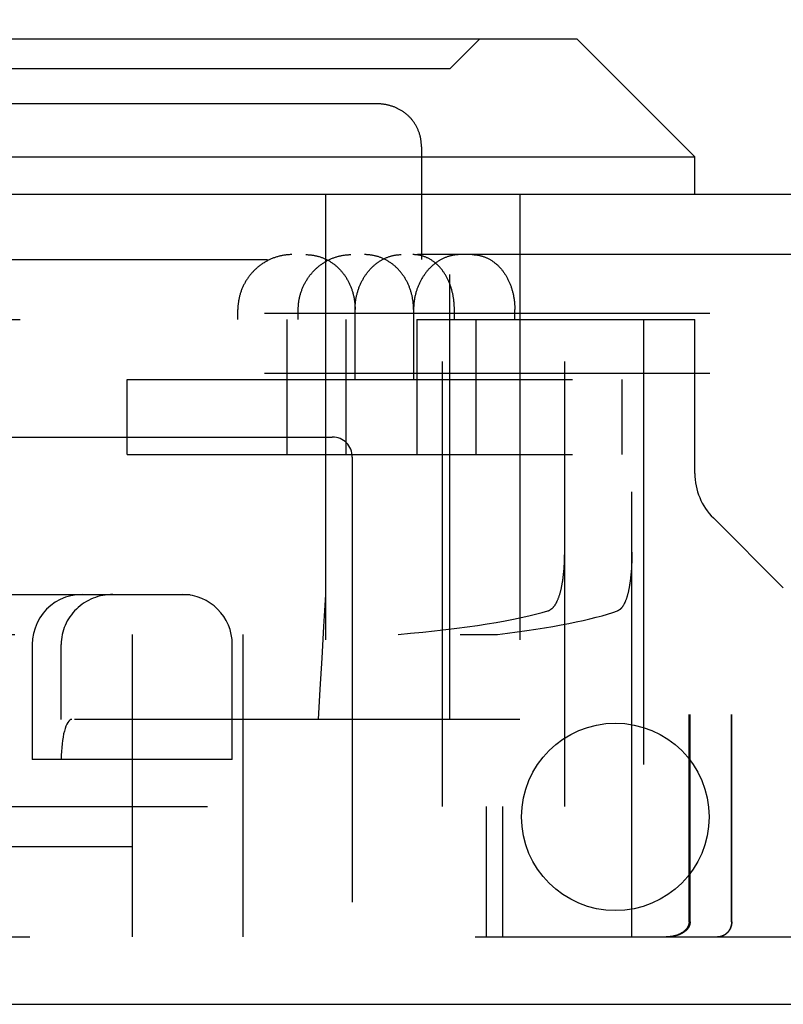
# Model space of a CAD drawing. Header units: inches. Extents: x 0 to 81, y 0 to 52.4.
# Tile 8 of 17: x 34.3 to 35.1, y 10.9 to 11.8. Entities that reach past the tile are written whole.
import ezdxf

# ---------------------------------------------------------------- set-up
doc = ezdxf.new("R2010")
doc.units = ezdxf.units.IN
doc.header["$LTSCALE"] = 4.452381
doc.header["$MEASUREMENT"] = 0
doc.linetypes.add('HIDDEN', pattern=[0.2, 0.1, -0.1])
doc.layers.get('0').update_dxf_attribs({"linetype": 'CONTINUOUS'})
for name, color, linetype in [('DEFAULT_2', 8, 'HIDDEN'), ('DIMENSIONS', 7, 'CONTINUOUS'), ('DOOR_ASSEMBLY', 7, 'CONTINUOUS')]:
    doc.layers.add(name, color=color, linetype=linetype)
doc.styles.get("Standard").update_dxf_attribs({"font": 'arial.ttf'})
doc.dimstyles.new('DIMSTYLE_1', dxfattribs={"dimtxt": 0.357143, "dimasz": 0.47619, "dimexe": 0.09, "dimexo": 0.07, "dimgap": 0.0375, "dimtad": 0, "dimtih": 1, "dimtoh": 1, "dimzin": 4, "dimdsep": 46, "dimtxsty": 'Standard', "dimblk": '_FILLED', "dimblk1": '_FILLED', "dimblk2": '_FILLED', "dimcen": 0.09, "dimadec": 3, "dimazin": 1, "dimtfac": 1, "dimtdec": 3, "dimtofl": 0, "dimtmove": 0, "dimatfit": 3, "dimldrblk": '_FILLED', "dimfxl": 0, "dimtolj": 1, "dimtzin": 4, "dimarcsym": 0})

# ---------------------------------------------------------------- blocks, each defined once
blk = doc.blocks.new('_FILLED')
at = {"color": 0, "linetype": 'ByBlock'}
blk.add_solid([(0, 0), (-1, 0.2), (-1, -0.2)], dxfattribs=at)
blk = doc.blocks.new('*D9')
at = {"layer": 'DIMENSIONS', "color": 2, "linetype": 'Continuous'}
for p, q in [((15.79998, 11.88212), (15.79998, 12.75474)), ((36.17498, 11.88212), (36.17498, 12.75474)), ((15.79998, 12.32617), (24.36839, 12.32617)), ((36.17498, 12.32617), (27.60657, 12.32617))]:
    blk.add_line(p, q, dxfattribs=at)
at = {"layer": 'DIMENSIONS', "color": 2, "linetype": 'Continuous', "xscale": 0.4761904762, "yscale": 0.4761904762, "zscale": 0.4761904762, "rotation": 180}
blk.add_blockref('_FILLED', (15.79998, 12.32617), dxfattribs=at)
at = {"layer": 'DIMENSIONS', "color": 2, "linetype": 'Continuous', "xscale": 0.4761904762, "yscale": 0.4761904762, "zscale": 0.4761904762}
blk.add_blockref('_FILLED', (36.17498, 12.32617), dxfattribs=at)
at = {"layer": 'DIMENSIONS', "color": 2, "linetype": 'Continuous', "insert": (25.98748, 12.50474), "char_height": 0.357143, "width": 2.8810409, "attachment_point": 2, "line_spacing_factor": 0.9}
blk.add_mtext('20.38 DOOR', dxfattribs=at)

msp = doc.modelspace()

# ---------------------------------------------------------------- linework, layer by layer
at = {"layer": 'DEFAULT_2', "color": 8, "linetype": 'HIDDEN'}
for p, q in [((35.90998, 11.54179), (16.02998, 11.54179)), ((35.90998, 11.48179), (16.02998, 11.48179))]:
    msp.add_line(p, q, dxfattribs=at)
at = {"layer": 'DOOR_ASSEMBLY', "color": 7, "linetype": 'Continuous'}
for p, q in [((33.99748, 11.81679), (34.88648, 11.81679)), ((34.88648, 11.81679), (35.00448, 11.69879)), ((33.87948, 11.69879), (35.00448, 11.69879)), ((35.00448, 11.66079), (35.00448, 11.69879))]:
    msp.add_line(p, q, dxfattribs=at)
at = {"layer": 'DOOR_ASSEMBLY', "color": 8, "linetype": 'HIDDEN'}
for p, q in [((34.75948, 11.78679), (34.78948, 11.81679)), ((34.75948, 11.78679), (34.12448, 11.78679)), ((34.75948, 11.13579), (34.75948, 11.78679)), ((34.68533, 11.75179), (34.19864, 11.75179)), ((34.70436, 11.74821), (34.70369, 11.74848)), ((34.70827, 11.74642), (34.70763, 11.74675)), ((34.70953, 11.74575), (34.7089, 11.74609)), ((34.71259, 11.74388), (34.71199, 11.74427)), ((34.72675, 11.72777), (34.72641, 11.72843)), ((34.73019, 11.71768), (34.73002, 11.71845)), ((34.73111, 11.70873), (34.73111, 11.59579)), ((34.6352, 11.66079), (34.6352, 11.13579)), ((34.82948, 11.66079), (34.82948, 11.13579)), ((36.06298, 11.60079), (15.91198, 11.60079)), ((34.13198, 11.59579), (34.75198, 11.59579)), ((34.75198, 11.04879), (34.75198, 11.59579)), ((34.54753, 11.53579), (34.54753, 11.54579)), ((34.60795, 11.53579), (34.60795, 11.54579)), ((34.66473, 11.47579), (34.66473, 11.54579)), ((34.72323, 11.54579), (34.72323, 11.47579)), ((34.76404, 11.53579), (34.76404, 11.54579)), ((34.82445, 11.53579), (34.82445, 11.54579)), ((33.8845, 11.53579), (34.65577, 11.53579)), ((34.5966, 11.53579), (34.5966, 11.40079)), ((34.65577, 11.40079), (34.65577, 11.53579)), ((34.7265, 11.53579), (35.00448, 11.53579)), ((34.7265, 11.53579), (34.7265, 11.40079)), ((34.78567, 11.40079), (34.78567, 11.53579)), ((34.87432, 11.04879), (34.87432, 11.53579)), ((34.94155, 10.91829), (34.94155, 11.53579)), ((34.95298, 11.53579), (34.95298, 10.91829)), ((35.00448, 11.38188), (35.00448, 11.53579)), ((34.43673, 11.47579), (34.93173, 11.47579)), ((34.43673, 11.40079), (34.43673, 11.47579)), ((34.82986, 11.40079), (34.82986, 11.47579)), ((34.93173, 11.40079), (34.93173, 11.47579)), ((34.24198, 11.41829), (34.64198, 11.41829)), ((34.43673, 11.40079), (34.93173, 11.40079)), ((34.66198, 11.39829), (34.66198, 10.91829)), ((35.02293, 11.33733), (35.09287, 11.2674)), ((34.87424, 11.29799), (34.87428, 11.29971)), ((34.87428, 11.29971), (34.8743, 11.30143)), ((34.8743, 11.30143), (34.87432, 11.30315)), ((34.94151, 11.2997), (34.94148, 11.29798)), ((34.94153, 11.30142), (34.94151, 11.2997)), ((34.94155, 11.30315), (34.94153, 11.30142)), ((34.87376, 11.28784), (34.87387, 11.28951)), ((34.87387, 11.28951), (34.87397, 11.29118)), ((34.87397, 11.29118), (34.87406, 11.29287)), ((34.87406, 11.29287), (34.87413, 11.29457)), ((34.87413, 11.29457), (34.87419, 11.29628)), ((34.87419, 11.29628), (34.87424, 11.29799)), ((34.94116, 11.28947), (34.94106, 11.2878)), ((34.94124, 11.29115), (34.94116, 11.28947)), ((34.94132, 11.29285), (34.94124, 11.29115)), ((34.94138, 11.29455), (34.94132, 11.29285)), ((34.94144, 11.29626), (34.94138, 11.29455)), ((34.94148, 11.29798), (34.94144, 11.29626)), ((34.87363, 11.28619), (34.87376, 11.28784)), ((34.94056, 11.28127), (34.94041, 11.27968)), ((34.9407, 11.28288), (34.94056, 11.28127)), ((34.94083, 11.2845), (34.9407, 11.28288)), ((34.94095, 11.28614), (34.94083, 11.2845)), ((34.94106, 11.2878), (34.94095, 11.28614)), ((34.05448, 11.26079), (34.82948, 11.26079)), ((33.87948, 11.22079), (34.80711, 11.22079)), ((34.44198, 11.22079), (34.44198, 10.91829)), ((34.55298, 10.91829), (34.55298, 11.22079)), ((34.34198, 11.21079), (34.34198, 11.09579)), ((34.37092, 11.13579), (34.37092, 11.21079)), ((34.54198, 11.09579), (34.54198, 11.21079)), ((34.82948, 11.13579), (34.05448, 11.13579)), ((35.72994, 11.14079), (34.99864, 11.14079)), ((34.99864, 10.93329), (34.99864, 11.14079)), ((34.99971, 10.93329), (34.99971, 11.14079)), ((35.04115, 10.93329), (35.04115, 11.14079)), ((35.04135, 10.93329), (35.04135, 11.14079)), ((34.54198, 11.09579), (34.34198, 11.09579)), ((34.07198, 11.04879), (34.87432, 11.04879)), ((34.79602, 10.91829), (34.79602, 11.04879)), ((34.81198, 11.04879), (34.81198, 10.91829)), ((34.11935, 11.00879), (34.44198, 11.00879)), ((33.89448, 10.91829), (35.80494, 10.91829)), ((35.02762, 10.91829), (35.02712, 10.91829))]:
    msp.add_line(p, q, dxfattribs=at)
at = {"layer": 'DOOR_ASSEMBLY', "color": 3, "linetype": 'Continuous'}
for p, q in [((36.06298, 11.66079), (15.91198, 11.66079)), ((15.81498, 10.85079), (36.15998, 10.85079))]:
    msp.add_line(p, q, dxfattribs=at)
at = {"layer": 'DOOR_ASSEMBLY', "color": 8, "linetype": 'HIDDEN'}
for points in [[(34.73111, 11.70873), (34.7311, 11.70958), (34.73107, 11.71043), (34.73103, 11.71126), (34.73097, 11.71209), (34.7309, 11.71291), (34.73082, 11.71372), (34.73072, 11.71453), (34.7306, 11.71533), (34.73048, 11.71612), (34.73034, 11.71691), (34.73019, 11.71769), (34.73002, 11.71846), (34.72984, 11.71922), (34.72965, 11.71997), (34.72944, 11.72072), (34.72923, 11.72146), (34.729, 11.72219), (34.72876, 11.72292), (34.72851, 11.72363), (34.72824, 11.72434), (34.72796, 11.72504), (34.72768, 11.72574), (34.72738, 11.72642), (34.72707, 11.7271), (34.72674, 11.72777), (34.72641, 11.72843), (34.72607, 11.72909), (34.72571, 11.72973), (34.72535, 11.73037), (34.72497, 11.731), (34.72459, 11.73162), (34.72419, 11.73223), (34.72379, 11.73284), (34.72337, 11.73343), (34.72294, 11.73402), (34.72251, 11.7346), (34.72206, 11.73517), (34.72161, 11.73573), (34.72114, 11.73628), (34.72067, 11.73683), (34.72019, 11.73736), (34.7197, 11.73789), (34.7192, 11.7384), (34.71869, 11.73891), (34.71818, 11.73941), (34.71765, 11.7399), (34.71712, 11.74038), (34.71658, 11.74085), (34.71603, 11.74131), (34.71547, 11.74176), (34.71491, 11.74221), (34.71434, 11.74264), (34.71376, 11.74306), (34.71318, 11.74348), (34.71258, 11.74388), (34.71199, 11.74427), (34.71138, 11.74466), (34.71077, 11.74503), (34.71015, 11.74539), (34.70953, 11.74575), (34.7089, 11.74609), (34.70827, 11.74642), (34.70763, 11.74675), (34.70698, 11.74706), (34.70633, 11.74737), (34.70568, 11.74766), (34.70502, 11.74794), (34.70436, 11.74821), (34.70369, 11.74848), (34.70302, 11.74873), (34.70234, 11.74897), (34.70166, 11.7492), (34.70098, 11.74943), (34.70029, 11.74964), (34.6996, 11.74984), (34.69891, 11.75003), (34.69821, 11.75021), (34.69751, 11.75039), (34.69681, 11.75055), (34.6961, 11.7507), (34.6954, 11.75084), (34.69469, 11.75097), (34.69397, 11.75109), (34.69326, 11.7512), (34.69254, 11.75131), (34.69182, 11.7514), (34.6911, 11.75148), (34.69038, 11.75155), (34.68965, 11.75162), (34.68893, 11.75167), (34.6882, 11.75171), (34.68747, 11.75174), (34.68674, 11.75177), (34.68601, 11.75178), (34.68533, 11.75179)], [(34.69111, 11.75148), (34.69038, 11.75155), (34.68966, 11.75161), (34.68893, 11.75167), (34.68821, 11.75171), (34.68748, 11.75174)], [(34.69398, 11.75109), (34.69326, 11.7512), (34.69254, 11.75131)], [(34.69681, 11.75055), (34.69611, 11.7507), (34.6954, 11.75084)], [(34.70234, 11.74897), (34.70166, 11.7492), (34.70098, 11.74943), (34.70029, 11.74964), (34.6996, 11.74984), (34.69891, 11.75003), (34.69821, 11.75021)], [(34.70699, 11.74706), (34.70634, 11.74736), (34.70568, 11.74766), (34.70502, 11.74794)], [(34.71765, 11.7399), (34.71712, 11.74038), (34.71658, 11.74085), (34.71603, 11.74131), (34.71548, 11.74176), (34.71491, 11.7422)], [(34.72067, 11.73682), (34.72019, 11.73736), (34.7197, 11.73788), (34.7192, 11.7384)], [(34.72379, 11.73283), (34.72337, 11.73343), (34.72295, 11.73402), (34.72251, 11.7346)], [(34.72607, 11.72908), (34.72572, 11.72973), (34.72535, 11.73037), (34.72498, 11.731)], [(34.72923, 11.72146), (34.729, 11.72219), (34.72876, 11.72291), (34.72851, 11.72363), (34.72824, 11.72434), (34.72797, 11.72504)], [(34.73082, 11.71372), (34.73072, 11.71453), (34.7306, 11.71533), (34.73048, 11.71612)], [(34.73107, 11.71042), (34.73103, 11.71126), (34.73097, 11.71209), (34.7309, 11.71291)], [(34.60134, 11.60079), (34.60055, 11.60078), (34.59976, 11.60076), (34.59897, 11.60073), (34.59818, 11.60068), (34.59738, 11.60063), (34.59659, 11.60056), (34.5958, 11.60047), (34.59501, 11.60038), (34.59421, 11.60027), (34.59342, 11.60015), (34.59263, 11.60002), (34.59184, 11.59987), (34.59105, 11.59971), (34.59026, 11.59954), (34.58947, 11.59936), (34.58869, 11.59916), (34.58791, 11.59895), (34.58713, 11.59873), (34.58635, 11.5985), (34.58557, 11.59825), (34.5848, 11.59799), (34.58403, 11.59772), (34.58326, 11.59744), (34.5825, 11.59714), (34.58174, 11.59683), (34.58098, 11.59651), (34.58023, 11.59618), (34.57948, 11.59584), (34.57874, 11.59548), (34.578, 11.59512), (34.57727, 11.59474), (34.57654, 11.59435), (34.57581, 11.59395), (34.5751, 11.59354), (34.57438, 11.59311), (34.57368, 11.59268), (34.57298, 11.59223), (34.57228, 11.59177), (34.57159, 11.59131), (34.57091, 11.59083), (34.57024, 11.59034), (34.56957, 11.58984), (34.56891, 11.58933), (34.56826, 11.58882), (34.56761, 11.58829), (34.56698, 11.58775), (34.56635, 11.5872), (34.56573, 11.58664), (34.56511, 11.58608), (34.56451, 11.5855), (34.56391, 11.58492), (34.56333, 11.58432), (34.56275, 11.58372), (34.56218, 11.58311), (34.56162, 11.58249), (34.56107, 11.58187), (34.56053, 11.58123), (34.56, 11.58059), (34.55948, 11.57994), (34.55897, 11.57928), (34.55847, 11.57862), (34.55797, 11.57795), (34.55749, 11.57727), (34.55702, 11.57659), (34.55656, 11.5759), (34.55612, 11.5752), (34.55568, 11.5745), (34.55525, 11.57379), (34.55483, 11.57307), (34.55443, 11.57235), (34.55403, 11.57163), (34.55365, 11.5709), (34.55328, 11.57016), (34.55292, 11.56942), (34.55257, 11.56868), (34.55223, 11.56793), (34.5519, 11.56717), (34.55159, 11.56641), (34.55128, 11.56565), (34.55099, 11.56489), (34.55071, 11.56412), (34.55044, 11.56334), (34.55018, 11.56257), (34.54994, 11.56179), (34.5497, 11.56101), (34.54948, 11.56022), (34.54927, 11.55943), (34.54907, 11.55864), (34.54889, 11.55785), (34.54871, 11.55706), (34.54855, 11.55626), (34.5484, 11.55546), (34.54826, 11.55466), (34.54813, 11.55386), (34.54802, 11.55306), (34.54792, 11.55225), (34.54783, 11.55145), (34.54775, 11.55064), (34.54768, 11.54983), (34.54763, 11.54902), (34.54759, 11.54821), (34.54756, 11.5474), (34.54754, 11.5466), (34.54753, 11.54579)], [(34.60795, 11.54579), (34.60795, 11.5466), (34.60797, 11.54742), (34.608, 11.54824), (34.60804, 11.54905), (34.6081, 11.54987), (34.60816, 11.55069), (34.60824, 11.5515), (34.60833, 11.55231), (34.60843, 11.55313), (34.60854, 11.55394), (34.60867, 11.55474), (34.6088, 11.55555), (34.60895, 11.55636), (34.60911, 11.55716), (34.60928, 11.55796), (34.60947, 11.55876), (34.60966, 11.55956), (34.60987, 11.56035), (34.61009, 11.56114), (34.61032, 11.56193), (34.61056, 11.56271), (34.61081, 11.56349), (34.61108, 11.56427), (34.61135, 11.56504), (34.61164, 11.56581), (34.61194, 11.56657), (34.61225, 11.56733), (34.61257, 11.56809), (34.6129, 11.56884), (34.61324, 11.56959), (34.6136, 11.57033), (34.61396, 11.57107), (34.61434, 11.5718), (34.61472, 11.57252), (34.61512, 11.57325), (34.61553, 11.57396), (34.61594, 11.57467), (34.61637, 11.57537), (34.61681, 11.57607), (34.61726, 11.57676), (34.61772, 11.57744), (34.61819, 11.57811), (34.61867, 11.57878), (34.61916, 11.57944), (34.61965, 11.5801), (34.62016, 11.58075), (34.62068, 11.58138), (34.6212, 11.58202), (34.62174, 11.58264), (34.62228, 11.58325), (34.62284, 11.58386), (34.6234, 11.58446), (34.62397, 11.58505), (34.62455, 11.58563), (34.62514, 11.5862), (34.62573, 11.58676), (34.62634, 11.58731), (34.62695, 11.58786), (34.62757, 11.58839), (34.62819, 11.58892), (34.62883, 11.58943), (34.62947, 11.58994), (34.63012, 11.59043), (34.63077, 11.59091), (34.63143, 11.59139), (34.6321, 11.59185), (34.63278, 11.5923), (34.63346, 11.59274), (34.63414, 11.59318), (34.63483, 11.59359), (34.63553, 11.594), (34.63623, 11.5944), (34.63694, 11.59479), (34.63766, 11.59516), (34.63837, 11.59553), (34.6391, 11.59588), (34.63982, 11.59622), (34.64055, 11.59655), (34.64129, 11.59686), (34.64203, 11.59717), (34.64277, 11.59746), (34.64352, 11.59774), (34.64427, 11.59801), (34.64502, 11.59827), (34.64578, 11.59851), (34.64653, 11.59874), (34.64729, 11.59896), (34.64806, 11.59917), (34.64882, 11.59937), (34.64959, 11.59955), (34.65036, 11.59972), (34.65113, 11.59988), (34.6519, 11.60002), (34.65267, 11.60015), (34.65345, 11.60027), (34.65422, 11.60038), (34.655, 11.60048), (34.65577, 11.60056), (34.65655, 11.60063), (34.65732, 11.60068), (34.6581, 11.60073), (34.65887, 11.60076), (34.65965, 11.60078), (34.66042, 11.60079)], [(34.6154, 11.60079), (34.61617, 11.60078), (34.61694, 11.60076), (34.61771, 11.60073), (34.61847, 11.60068), (34.61924, 11.60063), (34.62, 11.60056), (34.62076, 11.60048), (34.62152, 11.60038), (34.62228, 11.60028), (34.62303, 11.60016), (34.62379, 11.60003), (34.62453, 11.59989), (34.62528, 11.59973), (34.62602, 11.59956), (34.62676, 11.59938), (34.6275, 11.59919), (34.62823, 11.59899), (34.62896, 11.59877), (34.62969, 11.59854), (34.63041, 11.5983), (34.63113, 11.59805), (34.63184, 11.59779), (34.63255, 11.59751), (34.63325, 11.59722), (34.63395, 11.59692), (34.63465, 11.59661), (34.63534, 11.59629), (34.63602, 11.59596), (34.6367, 11.59561), (34.63737, 11.59526), (34.63804, 11.59489), (34.63871, 11.59451), (34.63936, 11.59412), (34.64001, 11.59372), (34.64066, 11.59331), (34.6413, 11.59289), (34.64193, 11.59245), (34.64256, 11.59201), (34.64318, 11.59155), (34.64379, 11.59109), (34.6444, 11.59061), (34.645, 11.59013), (34.64559, 11.58963), (34.64617, 11.58913), (34.64675, 11.58861), (34.64732, 11.58809), (34.64789, 11.58755), (34.64844, 11.58701), (34.64899, 11.58645), (34.64953, 11.58589), (34.65006, 11.58531), (34.65059, 11.58473), (34.6511, 11.58414), (34.65161, 11.58354), (34.65211, 11.58293), (34.6526, 11.58232), (34.65308, 11.58169), (34.65356, 11.58106), (34.65402, 11.58042), (34.65448, 11.57977), (34.65492, 11.57911), (34.65536, 11.57844), (34.65579, 11.57777), (34.65621, 11.57709), (34.65662, 11.5764), (34.65702, 11.57571), (34.65741, 11.57501), (34.6578, 11.5743), (34.65817, 11.57358), (34.65853, 11.57286), (34.65888, 11.57214), (34.65923, 11.5714), (34.65956, 11.57066), (34.65989, 11.56992), (34.6602, 11.56917), (34.6605, 11.56841), (34.6608, 11.56765), (34.66108, 11.56688), (34.66135, 11.56611), (34.66161, 11.56533), (34.66187, 11.56455), (34.66211, 11.56377), (34.66234, 11.56298), (34.66256, 11.56219), (34.66277, 11.56139), (34.66297, 11.56059), (34.66316, 11.55979), (34.66334, 11.55898), (34.66351, 11.55817), (34.66367, 11.55736), (34.66381, 11.55654), (34.66395, 11.55572), (34.66407, 11.5549), (34.66419, 11.55408), (34.66429, 11.55326), (34.66438, 11.55243), (34.66446, 11.5516), (34.66454, 11.55078), (34.6646, 11.54995), (34.66464, 11.54911), (34.66468, 11.54828), (34.66471, 11.54745), (34.66473, 11.54662), (34.66473, 11.54579)], [(34.66473, 11.54579), (34.66474, 11.54662), (34.66475, 11.54745), (34.66478, 11.54828), (34.66482, 11.54911), (34.66487, 11.54995), (34.66493, 11.55078), (34.665, 11.5516), (34.66508, 11.55243), (34.66517, 11.55326), (34.66528, 11.55408), (34.66539, 11.5549), (34.66552, 11.55572), (34.66565, 11.55654), (34.6658, 11.55736), (34.66595, 11.55817), (34.66612, 11.55898), (34.6663, 11.55979), (34.66649, 11.56059), (34.66669, 11.56139), (34.6669, 11.56219), (34.66712, 11.56298), (34.66735, 11.56377), (34.66759, 11.56455), (34.66784, 11.56533), (34.6681, 11.56611), (34.66837, 11.56688), (34.66865, 11.56765), (34.66894, 11.56841), (34.66924, 11.56917), (34.66954, 11.56992), (34.66986, 11.57066), (34.67019, 11.5714), (34.67053, 11.57214), (34.67088, 11.57286), (34.67123, 11.57358), (34.6716, 11.5743), (34.67197, 11.57501), (34.67235, 11.57571), (34.67275, 11.5764), (34.67315, 11.57709), (34.67356, 11.57777), (34.67397, 11.57844), (34.6744, 11.57911), (34.67483, 11.57977), (34.67528, 11.58042), (34.67573, 11.58106), (34.67618, 11.58169), (34.67665, 11.58232), (34.67712, 11.58293), (34.6776, 11.58354), (34.67809, 11.58414), (34.67859, 11.58473), (34.67909, 11.58532), (34.6796, 11.58589), (34.68011, 11.58645), (34.68064, 11.58701), (34.68116, 11.58755), (34.6817, 11.58809), (34.68224, 11.58861), (34.68279, 11.58913), (34.68334, 11.58963), (34.6839, 11.59013), (34.68447, 11.59061), (34.68504, 11.59109), (34.68561, 11.59155), (34.68619, 11.59201), (34.68678, 11.59245), (34.68737, 11.59289), (34.68797, 11.59331), (34.68857, 11.59372), (34.68917, 11.59412), (34.68978, 11.59451), (34.6904, 11.59489), (34.69101, 11.59526), (34.69163, 11.59561), (34.69226, 11.59596), (34.69289, 11.59629), (34.69352, 11.59661), (34.69415, 11.59693), (34.69479, 11.59722), (34.69543, 11.59751), (34.69608, 11.59779), (34.69673, 11.59805), (34.69737, 11.5983), (34.69803, 11.59854), (34.69868, 11.59877), (34.69934, 11.59899), (34.69999, 11.59919), (34.70065, 11.59938), (34.70131, 11.59956), (34.70198, 11.59973), (34.70264, 11.59989), (34.70331, 11.60003), (34.70397, 11.60016), (34.70464, 11.60028), (34.70531, 11.60038), (34.70598, 11.60048), (34.70665, 11.60056), (34.70731, 11.60063), (34.70798, 11.60068), (34.70865, 11.60073), (34.70932, 11.60076), (34.70999, 11.60078), (34.71066, 11.60079)], [(34.72323, 11.54579), (34.72323, 11.54662), (34.72321, 11.54745), (34.72318, 11.54828), (34.72315, 11.54911), (34.7231, 11.54994), (34.72304, 11.55077), (34.72297, 11.5516), (34.72288, 11.55243), (34.72279, 11.55325), (34.72269, 11.55407), (34.72257, 11.5549), (34.72245, 11.55571), (34.72231, 11.55653), (34.72217, 11.55735), (34.72201, 11.55816), (34.72184, 11.55897), (34.72166, 11.55977), (34.72148, 11.56058), (34.72128, 11.56138), (34.72107, 11.56217), (34.72085, 11.56296), (34.72061, 11.56375), (34.72037, 11.56454), (34.72012, 11.56532), (34.71986, 11.56609), (34.71959, 11.56686), (34.71931, 11.56763), (34.71901, 11.56839), (34.71871, 11.56915), (34.7184, 11.5699), (34.71808, 11.57064), (34.71774, 11.57138), (34.7174, 11.57211), (34.71705, 11.57284), (34.71669, 11.57356), (34.71632, 11.57428), (34.71593, 11.57498), (34.71554, 11.57568), (34.71514, 11.57638), (34.71474, 11.57707), (34.71432, 11.57775), (34.71389, 11.57842), (34.71345, 11.57908), (34.71301, 11.57974), (34.71255, 11.58039), (34.71209, 11.58103), (34.71162, 11.58167), (34.71114, 11.5823), (34.71065, 11.58291), (34.71015, 11.58352), (34.70965, 11.58412), (34.70913, 11.58471), (34.70861, 11.5853), (34.70808, 11.58587), (34.70755, 11.58643), (34.707, 11.58699), (34.70645, 11.58753), (34.70589, 11.58807), (34.70532, 11.58859), (34.70474, 11.58911), (34.70416, 11.58962), (34.70357, 11.59011), (34.70298, 11.5906), (34.70237, 11.59108), (34.70177, 11.59154), (34.70115, 11.592), (34.70053, 11.59244), (34.6999, 11.59287), (34.69926, 11.5933), (34.69862, 11.59371), (34.69798, 11.59411), (34.69732, 11.5945), (34.69666, 11.59488), (34.696, 11.59525), (34.69533, 11.59561), (34.69466, 11.59595), (34.69398, 11.59629), (34.69329, 11.59661), (34.6926, 11.59692), (34.69191, 11.59722), (34.69121, 11.59751), (34.69051, 11.59778), (34.6898, 11.59805), (34.68909, 11.5983), (34.68838, 11.59854), (34.68766, 11.59877), (34.68694, 11.59899), (34.68621, 11.59919), (34.68548, 11.59938), (34.68475, 11.59956), (34.68401, 11.59973), (34.68328, 11.59989), (34.68254, 11.60003), (34.68179, 11.60016), (34.68105, 11.60028), (34.6803, 11.60038), (34.67955, 11.60048), (34.6788, 11.60056), (34.67804, 11.60063), (34.67729, 11.60068), (34.67653, 11.60073), (34.67577, 11.60076), (34.67501, 11.60078), (34.67425, 11.60079)], [(34.76404, 11.54579), (34.76403, 11.5466), (34.76402, 11.5474), (34.764, 11.54821), (34.76397, 11.54902), (34.76393, 11.54983), (34.76388, 11.55064), (34.76383, 11.55145), (34.76376, 11.55225), (34.76369, 11.55306), (34.76361, 11.55386), (34.76352, 11.55466), (34.76342, 11.55546), (34.76331, 11.55626), (34.7632, 11.55706), (34.76307, 11.55785), (34.76294, 11.55864), (34.7628, 11.55943), (34.76265, 11.56022), (34.76249, 11.56101), (34.76232, 11.56179), (34.76215, 11.56257), (34.76196, 11.56334), (34.76177, 11.56412), (34.76157, 11.56489), (34.76136, 11.56565), (34.76114, 11.56641), (34.76091, 11.56717), (34.76067, 11.56793), (34.76043, 11.56867), (34.76018, 11.56942), (34.75992, 11.57016), (34.75965, 11.5709), (34.75937, 11.57163), (34.75908, 11.57235), (34.75879, 11.57307), (34.75849, 11.57379), (34.75817, 11.5745), (34.75785, 11.5752), (34.75753, 11.5759), (34.75719, 11.57659), (34.75685, 11.57727), (34.75649, 11.57795), (34.75613, 11.57862), (34.75576, 11.57928), (34.75539, 11.57994), (34.755, 11.58059), (34.75461, 11.58123), (34.75421, 11.58187), (34.7538, 11.58249), (34.75339, 11.58311), (34.75297, 11.58372), (34.75254, 11.58432), (34.7521, 11.58492), (34.75165, 11.5855), (34.7512, 11.58608), (34.75074, 11.58664), (34.75028, 11.5872), (34.7498, 11.58775), (34.74932, 11.58829), (34.74883, 11.58882), (34.74834, 11.58933), (34.74784, 11.58984), (34.74733, 11.59034), (34.74682, 11.59083), (34.7463, 11.59131), (34.74578, 11.59177), (34.74524, 11.59223), (34.74471, 11.59268), (34.74416, 11.59311), (34.74361, 11.59354), (34.74306, 11.59395), (34.7425, 11.59435), (34.74193, 11.59474), (34.74136, 11.59512), (34.74079, 11.59548), (34.74021, 11.59584), (34.73962, 11.59618), (34.73904, 11.59651), (34.73844, 11.59683), (34.73784, 11.59714), (34.73724, 11.59744), (34.73664, 11.59772), (34.73603, 11.59799), (34.73541, 11.59825), (34.73479, 11.5985), (34.73417, 11.59873), (34.73355, 11.59895), (34.73292, 11.59916), (34.73229, 11.59936), (34.73166, 11.59954), (34.73103, 11.59971), (34.73039, 11.59987), (34.72975, 11.60002), (34.7291, 11.60015), (34.72846, 11.60027), (34.72781, 11.60038), (34.72716, 11.60047), (34.72651, 11.60056), (34.72586, 11.60063), (34.72521, 11.60068), (34.72456, 11.60073), (34.7239, 11.60076), (34.72324, 11.60078), (34.72259, 11.60079)], [(34.76952, 11.60079), (34.76884, 11.60078), (34.76816, 11.60076), (34.76748, 11.60073), (34.7668, 11.60068), (34.76612, 11.60063), (34.76544, 11.60056), (34.76476, 11.60048), (34.76408, 11.60038), (34.7634, 11.60028), (34.76273, 11.60016), (34.76205, 11.60003), (34.76138, 11.59989), (34.7607, 11.59973), (34.76003, 11.59956), (34.75936, 11.59938), (34.75869, 11.59919), (34.75803, 11.59899), (34.75736, 11.59877), (34.7567, 11.59854), (34.75604, 11.5983), (34.75538, 11.59805), (34.75473, 11.59778), (34.75408, 11.59751), (34.75343, 11.59722), (34.75279, 11.59692), (34.75214, 11.59661), (34.7515, 11.59629), (34.75087, 11.59595), (34.75024, 11.59561), (34.74961, 11.59525), (34.74899, 11.59488), (34.74837, 11.5945), (34.74775, 11.59411), (34.74714, 11.59371), (34.74654, 11.5933), (34.74594, 11.59287), (34.74534, 11.59244), (34.74475, 11.592), (34.74417, 11.59154), (34.74359, 11.59107), (34.74301, 11.5906), (34.74244, 11.59011), (34.74188, 11.58962), (34.74132, 11.58911), (34.74077, 11.58859), (34.74023, 11.58807), (34.73969, 11.58753), (34.73916, 11.58699), (34.73863, 11.58643), (34.73811, 11.58587), (34.7376, 11.58529), (34.7371, 11.58471), (34.7366, 11.58412), (34.73611, 11.58352), (34.73563, 11.58291), (34.73515, 11.58229), (34.73469, 11.58167), (34.73423, 11.58104), (34.73378, 11.58039), (34.73333, 11.57974), (34.7329, 11.57909), (34.73247, 11.57842), (34.73205, 11.57775), (34.73164, 11.57707), (34.73124, 11.57638), (34.73085, 11.57569), (34.73047, 11.57498), (34.73009, 11.57428), (34.72973, 11.57356), (34.72937, 11.57284), (34.72902, 11.57211), (34.72869, 11.57138), (34.72836, 11.57064), (34.72804, 11.5699), (34.72773, 11.56915), (34.72743, 11.56839), (34.72714, 11.56763), (34.72686, 11.56686), (34.72659, 11.56609), (34.72633, 11.56532), (34.72608, 11.56454), (34.72584, 11.56375), (34.72561, 11.56297), (34.72539, 11.56217), (34.72518, 11.56138), (34.72499, 11.56058), (34.7248, 11.55977), (34.72462, 11.55897), (34.72445, 11.55816), (34.7243, 11.55735), (34.72415, 11.55653), (34.72401, 11.55571), (34.72389, 11.5549), (34.72378, 11.55407), (34.72367, 11.55325), (34.72358, 11.55243), (34.7235, 11.5516), (34.72343, 11.55077), (34.72337, 11.54994), (34.72332, 11.54911), (34.72328, 11.54828), (34.72325, 11.54745), (34.72324, 11.54662), (34.72323, 11.54579)], [(34.78167, 11.60079), (34.78234, 11.60078), (34.78301, 11.60076), (34.78367, 11.60073), (34.78434, 11.60068), (34.78501, 11.60063), (34.78567, 11.60056), (34.78633, 11.60048), (34.787, 11.60038), (34.78766, 11.60027), (34.78831, 11.60015), (34.78897, 11.60002), (34.78962, 11.59988), (34.79028, 11.59972), (34.79093, 11.59955), (34.79157, 11.59937), (34.79222, 11.59917), (34.79286, 11.59896), (34.7935, 11.59874), (34.79413, 11.59851), (34.79476, 11.59827), (34.79539, 11.59801), (34.79601, 11.59774), (34.79663, 11.59746), (34.79725, 11.59717), (34.79786, 11.59686), (34.79847, 11.59655), (34.79908, 11.59622), (34.79968, 11.59588), (34.80027, 11.59553), (34.80086, 11.59516), (34.80145, 11.59479), (34.80203, 11.5944), (34.8026, 11.594), (34.80317, 11.59359), (34.80373, 11.59318), (34.80429, 11.59274), (34.80485, 11.5923), (34.80539, 11.59185), (34.80593, 11.59139), (34.80647, 11.59091), (34.807, 11.59043), (34.80752, 11.58994), (34.80804, 11.58943), (34.80855, 11.58892), (34.80905, 11.58839), (34.80955, 11.58786), (34.81004, 11.58732), (34.81052, 11.58676), (34.811, 11.5862), (34.81146, 11.58563), (34.81193, 11.58505), (34.81238, 11.58446), (34.81283, 11.58386), (34.81327, 11.58325), (34.8137, 11.58264), (34.81412, 11.58202), (34.81454, 11.58139), (34.81495, 11.58075), (34.81535, 11.5801), (34.81574, 11.57945), (34.81612, 11.57878), (34.8165, 11.57812), (34.81687, 11.57744), (34.81723, 11.57676), (34.81758, 11.57607), (34.81792, 11.57537), (34.81826, 11.57467), (34.81858, 11.57396), (34.8189, 11.57325), (34.81921, 11.57253), (34.81951, 11.5718), (34.81981, 11.57107), (34.82009, 11.57033), (34.82036, 11.56959), (34.82063, 11.56884), (34.82089, 11.56809), (34.82114, 11.56734), (34.82138, 11.56657), (34.82161, 11.56581), (34.82183, 11.56504), (34.82204, 11.56427), (34.82225, 11.56349), (34.82244, 11.56271), (34.82263, 11.56193), (34.82281, 11.56114), (34.82298, 11.56035), (34.82313, 11.55956), (34.82328, 11.55876), (34.82343, 11.55796), (34.82356, 11.55716), (34.82368, 11.55636), (34.8238, 11.55555), (34.8239, 11.55474), (34.824, 11.55394), (34.82408, 11.55313), (34.82416, 11.55231), (34.82423, 11.5515), (34.82429, 11.55069), (34.82434, 11.54987), (34.82438, 11.54905), (34.82441, 11.54824), (34.82443, 11.54742), (34.82445, 11.5466), (34.82445, 11.54579)], [(34.85762, 11.24444), (34.85797, 11.24456), (34.85831, 11.24468), (34.85864, 11.24482), (34.85898, 11.24498), (34.85931, 11.24514), (34.85963, 11.24532), (34.85995, 11.24551), (34.86027, 11.24572), (34.86059, 11.24594), (34.8609, 11.24617), (34.86121, 11.24641), (34.86152, 11.24666), (34.86182, 11.24693), (34.86211, 11.24721), (34.86241, 11.2475), (34.8627, 11.2478), (34.86299, 11.24812), (34.86327, 11.24845), (34.86355, 11.24878), (34.86382, 11.24913), (34.86409, 11.2495), (34.86436, 11.24987), (34.86463, 11.25025), (34.86489, 11.25065), (34.86514, 11.25106), (34.8654, 11.25147), (34.86565, 11.2519), (34.86589, 11.25234), (34.86613, 11.25279), (34.86637, 11.25325), (34.8666, 11.25372), (34.86684, 11.2542), (34.86706, 11.25469), (34.86728, 11.2552), (34.8675, 11.25571), (34.86772, 11.25623), (34.86793, 11.25676), (34.86814, 11.2573), (34.86834, 11.25785), (34.86854, 11.25841), (34.86874, 11.25898), (34.86894, 11.25956), (34.86912, 11.26015), (34.86931, 11.26074), (34.86949, 11.26135), (34.86967, 11.26196), (34.86985, 11.26258), (34.87002, 11.26321), (34.87019, 11.26385), (34.87035, 11.2645), (34.87051, 11.26515), (34.87067, 11.26582), (34.87082, 11.26649), (34.87097, 11.26717), (34.87112, 11.26785), (34.87127, 11.26855), (34.87141, 11.26925), (34.87154, 11.26996), (34.87168, 11.27067), (34.8718, 11.27139), (34.87193, 11.27212), (34.87205, 11.27285), (34.87217, 11.27359), (34.87229, 11.27434), (34.8724, 11.27509), (34.87251, 11.27585), (34.87262, 11.27662), (34.87272, 11.27739), (34.87282, 11.27816), (34.87292, 11.27895), (34.87301, 11.27973), (34.8731, 11.28052), (34.87318, 11.28132), (34.87327, 11.28212), (34.87335, 11.28292), (34.87342, 11.28373), (34.8735, 11.28455), (34.87363, 11.28619)], [(34.94041, 11.27968), (34.94024, 11.27811), (34.94016, 11.27733), (34.94007, 11.27656), (34.93998, 11.27579), (34.93988, 11.27503), (34.93978, 11.27428), (34.93968, 11.27353), (34.93958, 11.27279), (34.93947, 11.27205), (34.93936, 11.27132), (34.93925, 11.2706), (34.93914, 11.26989), (34.93902, 11.26918), (34.9389, 11.26848), (34.93877, 11.26778), (34.93864, 11.2671), (34.93851, 11.26642), (34.93838, 11.26575), (34.93824, 11.26508), (34.9381, 11.26443), (34.93796, 11.26378), (34.93781, 11.26314), (34.93767, 11.26251), (34.93751, 11.26189), (34.93736, 11.26127), (34.9372, 11.26067), (34.93704, 11.26007), (34.93688, 11.25949), (34.93671, 11.25891), (34.93654, 11.25834), (34.93636, 11.25778), (34.93619, 11.25723), (34.93601, 11.25669), (34.93582, 11.25616), (34.93564, 11.25564), (34.93545, 11.25513), (34.93526, 11.25463), (34.93506, 11.25414), (34.93486, 11.25366), (34.93466, 11.25319), (34.93446, 11.25274), (34.93425, 11.25229), (34.93404, 11.25185), (34.93382, 11.25142), (34.9336, 11.25101), (34.93338, 11.2506), (34.93316, 11.25021), (34.93293, 11.24983), (34.9327, 11.24946), (34.93247, 11.2491), (34.93223, 11.24875), (34.93199, 11.24841), (34.93175, 11.24809), (34.9315, 11.24777), (34.93125, 11.24747), (34.931, 11.24718), (34.93075, 11.24691), (34.93049, 11.24664), (34.93023, 11.24639), (34.92996, 11.24615), (34.9297, 11.24592), (34.92943, 11.24571), (34.92916, 11.2455), (34.92888, 11.24531), (34.9286, 11.24514), (34.92832, 11.24497), (34.92804, 11.24482), (34.92775, 11.24468), (34.92746, 11.24456), (34.92717, 11.24444)], [(34.39172, 11.26079), (34.38611, 11.26048), (34.3806, 11.25955), (34.37515, 11.25797), (34.36991, 11.2558), (34.365, 11.25305), (34.36045, 11.2498), (34.35638, 11.24612), (34.35276, 11.24201), (34.34955, 11.23743), (34.34685, 11.23249), (34.34473, 11.22724), (34.34319, 11.2218), (34.34228, 11.21634), (34.34198, 11.21079)], [(34.6352, 11.26079), (34.63332, 11.22869), (34.63145, 11.19715), (34.62959, 11.16619), (34.62776, 11.13579)], [(34.99864, 10.93329), (34.99864, 10.93308), (34.99863, 10.93287), (34.99862, 10.93267), (34.99861, 10.93246), (34.99859, 10.93226), (34.99857, 10.93205), (34.99854, 10.93184), (34.99851, 10.93163), (34.99847, 10.93142), (34.99843, 10.93122), (34.99838, 10.93101), (34.99833, 10.9308), (34.99828, 10.93059), (34.99822, 10.93037), (34.99815, 10.93016), (34.99808, 10.92995), (34.998, 10.92973), (34.99792, 10.92952), (34.99784, 10.9293), (34.99774, 10.92908), (34.99765, 10.92887), (34.99754, 10.92865), (34.99743, 10.92843), (34.99732, 10.9282), (34.99719, 10.92798), (34.99706, 10.92776), (34.99693, 10.92753), (34.99678, 10.92731), (34.99663, 10.92708), (34.99647, 10.92685), (34.9963, 10.92662), (34.99613, 10.92639), (34.99594, 10.92616), (34.99575, 10.92592), (34.99555, 10.92569), (34.99534, 10.92546), (34.99512, 10.92522), (34.99489, 10.92499), (34.99465, 10.92475), (34.9944, 10.92451), (34.99413, 10.92428), (34.99386, 10.92404), (34.99358, 10.92381), (34.99328, 10.92357), (34.99297, 10.92334), (34.99266, 10.9231), (34.99232, 10.92287), (34.99198, 10.92264), (34.99162, 10.92241), (34.99125, 10.92218), (34.99087, 10.92196), (34.99047, 10.92174), (34.99006, 10.92152), (34.98963, 10.9213), (34.9892, 10.92109), (34.98874, 10.92088), (34.98828, 10.92068), (34.9878, 10.92048), (34.9873, 10.92029), (34.9868, 10.9201), (34.98627, 10.91992), (34.98574, 10.91975), (34.98519, 10.91959), (34.98463, 10.91943), (34.98406, 10.91928), (34.98347, 10.91914), (34.98288, 10.91901), (34.98227, 10.91889), (34.98165, 10.91878), (34.98102, 10.91868), (34.98039, 10.91859), (34.97974, 10.91851), (34.97909, 10.91844), (34.97843, 10.91838), (34.97777, 10.91834), (34.9771, 10.91831), (34.97642, 10.91829), (34.97575, 10.91829)], [(34.99971, 10.93329), (34.99971, 10.93308), (34.9997, 10.93288), (34.99969, 10.93268), (34.99968, 10.93248), (34.99966, 10.93228), (34.99964, 10.93208), (34.99961, 10.93187), (34.99958, 10.93167), (34.99955, 10.93147), (34.99951, 10.93126), (34.99947, 10.93106), (34.99942, 10.93085), (34.99936, 10.93065), (34.99931, 10.93044), (34.99925, 10.93023), (34.99918, 10.93003), (34.99911, 10.92982), (34.99903, 10.92961), (34.99895, 10.9294), (34.99886, 10.92918), (34.99877, 10.92897), (34.99867, 10.92876), (34.99857, 10.92854), (34.99846, 10.92833), (34.99834, 10.92811), (34.99822, 10.92789), (34.99809, 10.92767), (34.99795, 10.92745), (34.99781, 10.92723), (34.99766, 10.92701), (34.99751, 10.92679), (34.99734, 10.92656), (34.99717, 10.92634), (34.99699, 10.92611), (34.9968, 10.92588), (34.9966, 10.92565), (34.9964, 10.92543), (34.99618, 10.9252), (34.99596, 10.92497), (34.99572, 10.92474), (34.99548, 10.92451), (34.99523, 10.92428), (34.99496, 10.92405), (34.99469, 10.92382), (34.9944, 10.92359), (34.9941, 10.92336), (34.9938, 10.92313), (34.99348, 10.92291), (34.99314, 10.92268), (34.9928, 10.92246), (34.99244, 10.92223), (34.99208, 10.92201), (34.99169, 10.9218), (34.9913, 10.92158), (34.99089, 10.92137), (34.99047, 10.92116), (34.99004, 10.92096), (34.98959, 10.92076), (34.98913, 10.92057), (34.98866, 10.92038), (34.98818, 10.92019), (34.98768, 10.92002), (34.98717, 10.91984), (34.98665, 10.91968), (34.98611, 10.91952), (34.98556, 10.91937), (34.985, 10.91923), (34.98443, 10.9191), (34.98385, 10.91897), (34.98326, 10.91886), (34.98266, 10.91875), (34.98205, 10.91866), (34.98143, 10.91857), (34.98081, 10.9185), (34.98018, 10.91843), (34.97954, 10.91838), (34.97889, 10.91834), (34.97825, 10.91831), (34.97759, 10.91829), (34.97694, 10.91829)], [(35.04135, 10.93329), (35.04135, 10.93303), (35.04135, 10.93278), (35.04134, 10.93252), (35.04132, 10.93227), (35.0413, 10.93201), (35.04128, 10.93176), (35.04126, 10.93151), (35.04123, 10.93125), (35.04119, 10.931), (35.04115, 10.93074), (35.04111, 10.93049), (35.04106, 10.93023), (35.04101, 10.92998), (35.04096, 10.92973), (35.0409, 10.92947), (35.04083, 10.92922), (35.04076, 10.92896), (35.04069, 10.92871), (35.04061, 10.92846), (35.04053, 10.9282), (35.04044, 10.92795), (35.04035, 10.9277), (35.04025, 10.92744), (35.04015, 10.92719), (35.04005, 10.92694), (35.03993, 10.92669), (35.03982, 10.92644), (35.03969, 10.92619), (35.03957, 10.92594), (35.03944, 10.92569), (35.0393, 10.92544), (35.03915, 10.9252), (35.039, 10.92495), (35.03885, 10.92471), (35.03869, 10.92447), (35.03852, 10.92423), (35.03835, 10.92399), (35.03817, 10.92375), (35.03799, 10.92352), (35.0378, 10.92329), (35.0376, 10.92306), (35.0374, 10.92283), (35.03719, 10.9226), (35.03698, 10.92238), (35.03676, 10.92216), (35.03653, 10.92195), (35.0363, 10.92174), (35.03606, 10.92153), (35.03581, 10.92133), (35.03556, 10.92113), (35.0353, 10.92094), (35.03504, 10.92075), (35.03477, 10.92056), (35.03449, 10.92038), (35.03421, 10.92021), (35.03392, 10.92004), (35.03363, 10.91988), (35.03333, 10.91973), (35.03303, 10.91958), (35.03272, 10.91944), (35.03241, 10.9193), (35.03209, 10.91918), (35.03176, 10.91906), (35.03144, 10.91895), (35.0311, 10.91884), (35.03077, 10.91875), (35.03043, 10.91866), (35.03009, 10.91858), (35.02974, 10.91851), (35.02939, 10.91845), (35.02904, 10.9184), (35.02869, 10.91836), (35.02833, 10.91833), (35.02798, 10.9183), (35.02748, 10.91829)], [(35.04115, 10.93329), (35.04115, 10.93303), (35.04115, 10.93278), (35.04114, 10.93252), (35.04112, 10.93227), (35.0411, 10.93201), (35.04108, 10.93176), (35.04105, 10.9315), (35.04102, 10.93125), (35.04099, 10.93099), (35.04095, 10.93074), (35.04091, 10.93048), (35.04086, 10.93023), (35.04081, 10.92998), (35.04076, 10.92972), (35.0407, 10.92947), (35.04063, 10.92921), (35.04056, 10.92896), (35.04049, 10.9287), (35.04041, 10.92845), (35.04033, 10.9282), (35.04024, 10.92794), (35.04015, 10.92769), (35.04006, 10.92744), (35.03995, 10.92719), (35.03985, 10.92693), (35.03974, 10.92668), (35.03962, 10.92643), (35.0395, 10.92618), (35.03937, 10.92593), (35.03924, 10.92568), (35.0391, 10.92544), (35.03896, 10.92519), (35.03881, 10.92495), (35.03865, 10.9247), (35.03849, 10.92446), (35.03833, 10.92422), (35.03816, 10.92398), (35.03798, 10.92375), (35.0378, 10.92351), (35.03761, 10.92328), (35.03741, 10.92305), (35.03721, 10.92282), (35.037, 10.9226), (35.03679, 10.92238), (35.03657, 10.92216), (35.03634, 10.92194), (35.03611, 10.92173), (35.03587, 10.92153), (35.03563, 10.92132), (35.03538, 10.92112), (35.03512, 10.92093), (35.03486, 10.92074), (35.03459, 10.92056), (35.03432, 10.92038), (35.03404, 10.92021), (35.03375, 10.92004), (35.03346, 10.91988), (35.03316, 10.91972), (35.03286, 10.91958), (35.03255, 10.91943), (35.03224, 10.9193), (35.03192, 10.91917), (35.0316, 10.91906), (35.03127, 10.91894), (35.03094, 10.91884), (35.03061, 10.91875), (35.03027, 10.91866), (35.02993, 10.91858), (35.02959, 10.91851), (35.02924, 10.91845), (35.02889, 10.9184), (35.02854, 10.91836), (35.02819, 10.91833), (35.02784, 10.9183)]]:
    msp.add_lwpolyline(points, dxfattribs=at)
at = {"layer": 'DOOR_ASSEMBLY', "color": 3, "linetype": 'Continuous'}
msp.add_circle((34.92498, 11.03829), 0.09375, dxfattribs=at)
at = {"layer": 'DOOR_ASSEMBLY', "color": 8, "linetype": 'HIDDEN'}
for centre, radius, start, end in [((34.64198, 11.39829), 0.02, 0, 90), ((35.06748, 11.38188), 0.063, 180, 225), ((34.49198, 11.21079), 0.05, 0, 90)]:
    msp.add_arc(centre, radius, start, end, dxfattribs=at)
for centre, major_axis, ratio, start_param, end_param in [((34.42268, 11.21079), (0.05176, 0), 0.965926, 1.570796, 3.141593), ((34.44198, 11.26369), (0.4455, 0), 0.12, -0.931422, -0.368199), ((34.44198, 11.26369), (0.511, 0), 0.12, -0.77485, -0.319191), ((34.38164, 11.09579), (0, 0.04), 0.267949, 0, 1.570796)]:
    msp.add_ellipse(centre, major_axis=major_axis, ratio=ratio, start_param=start_param, end_param=end_param, dxfattribs=at)

# ---------------------------------------------------------------- dimensions: what is measured, and where the dimension line sits
at = {"layer": 'DIMENSIONS', "color": 2, "linetype": 'Continuous'}
dim = msp.add_linear_dim(base=(36.1749823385, 12.3261658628), p1=(15.7999823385, 11.8121186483), p2=(36.1749823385, 11.8121186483), text='<> DOOR', dimstyle='DIMSTYLE_1', dxfattribs=at)
dim.commit()
dim.dimension.update_dxf_attribs({"geometry": '*D9', "text_midpoint": (25.9874823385, 12.3261658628), "dimtype": 160})

doc.saveas('drawing.dxf')
